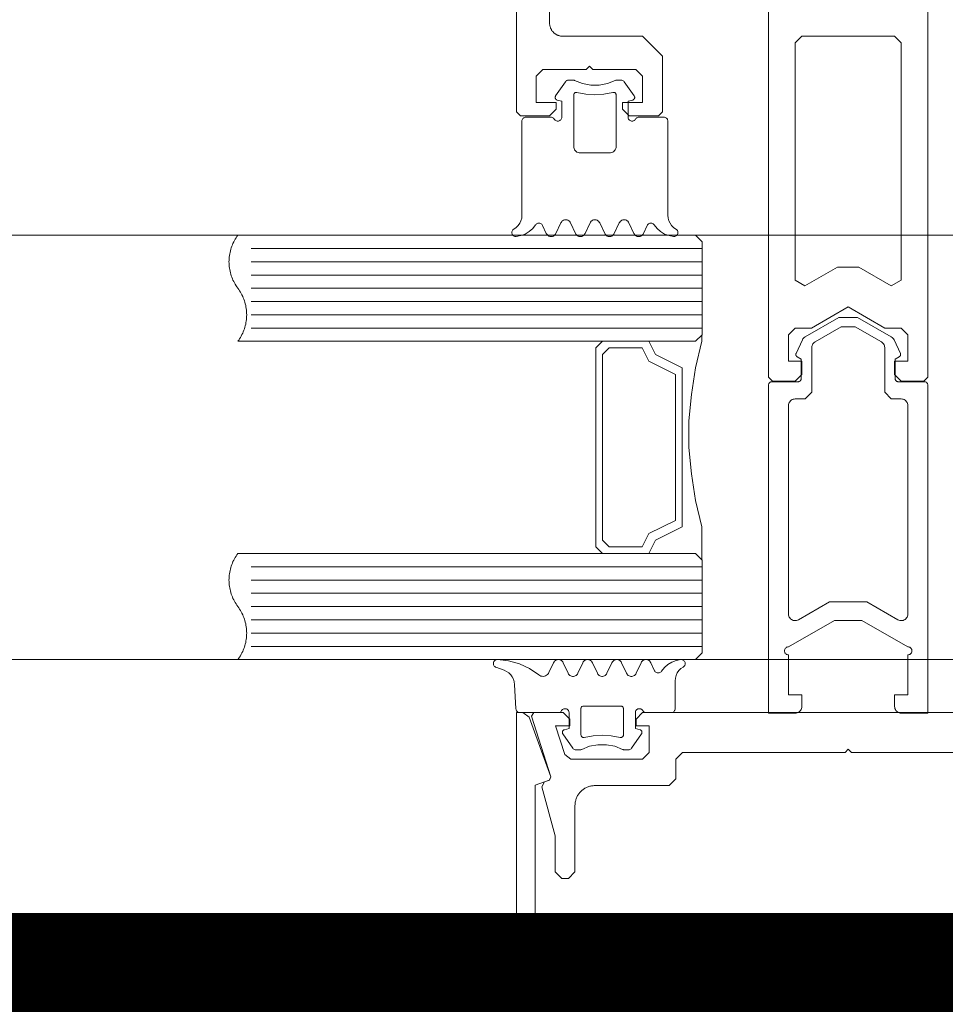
# Model space of a CAD drawing. Header units: millimetres. Extents: x 7483 to 13091, y 8111 to 13871.
# Tile 160 of 256: x 9873.36 to 9880.33, y 9219.71 to 9227.14. Entities that reach past the tile are written whole.
import ezdxf

# ---------------------------------------------------------------- set-up
doc = ezdxf.new("R2010")
doc.units = ezdxf.units.MM
doc.linetypes.add('DASHED2', pattern=[0.375, 0.25, -0.125])
doc.linetypes.add('DGN_STYLE_2', pattern=[30.2, 18.12, -12.08])
doc.layers.add('a___wymiary', color=7, linetype='Continuous', lineweight=5, true_color=0x000000)
doc.layers.add('wymiary', color=7, linetype='Continuous', lineweight=5, true_color=0xb2b2b2)
for name, color, linetype, lineweight in [('A_zaluzje', 7, 'Continuous', 15), ('CZ-SR', 106, 'Continuous', 13), ('drzwi', 30, 'Continuous', 20)]:
    doc.layers.add(name, color=color, linetype=linetype, lineweight=lineweight)
doc.layers.add('Powierzchnie', color=21, linetype='DGN_STYLE_2', lineweight=15, plot=False)
doc.styles.add('Arial', font='arial.ttf')
doc.dimstyles.new('wymiary agp1', dxfattribs={"dimtxt": 16, "dimasz": 5, "dimexe": 30, "dimexo": 60, "dimgap": 1.8, "dimtad": 1, "dimdec": 3, "dimrnd": 0.5, "dimdsep": 46, "dimtxsty": 'Arial', "dimblk": 'znacznik', "dimcen": 1.5, "dimse1": 1, "dimse2": 1, "dimclrd": 256, "dimazin": 0, "dimtfac": 1, "dimtdec": 3, "dimtmove": 1, "dimatfit": 3, "dimldrblk": 'znacznik', "dimfxl": 0, "dimlwd": -1, "dimarcsym": 0})

# ---------------------------------------------------------------- blocks, each defined once
blk = doc.blocks.new('zw$58')
for p, q in [((2.461288, 6.650213), (2.536239, 6.757207)), ((2.979159, 6.757207), (3.054061, 6.650213)), ((2.391415, 5.613097), (2.363192, 5.673681)), ((2.501424, 5.693505), (2.463924, 5.613097)), ((2.611434, 5.613097), (2.573934, 5.693505)), ((2.721444, 5.693505), (2.683944, 5.613097)), ((2.831454, 5.613097), (2.793954, 5.693505)), ((2.941415, 5.693505), (2.903915, 5.613097)), ((3.051424, 5.613097), (3.013924, 5.693505)), ((3.152206, 5.673681), (3.123934, 5.613097)), ((3.566666, 5.500001), (0.166666, 5.500001)), ((3.566666, 5.400001), (0.166666, 5.400001)), ((3.566666, 5.300001), (0.166666, 5.300001)), ((3.566666, 5.200001), (0.166666, 5.200001)), ((3.566666, 5.100001), (0.166666, 5.100001)), ((3.566666, 5.000001), (0.166666, 5.000001)), ((3.566666, 4.900001), (0.166666, 4.900001)), ((5.266521, 4.470571), (5.266521, 1.995649)), ((3.566666, 3.100001), (0.166666, 3.100001)), ((3.566666, 3.000001), (0.166666, 3.000001)), ((3.566666, 2.900001), (0.166666, 2.900001)), ((3.566666, 2.800001), (0.166666, 2.800001)), ((3.566666, 2.700001), (0.166666, 2.700001)), ((3.566666, 2.600001), (0.166666, 2.600001)), ((3.566666, 2.500001), (0.166666, 2.500001)), ((2.556301, 2.296495), (2.518801, 2.376909)), ((2.666311, 2.376909), (2.628811, 2.296495)), ((2.776321, 2.296495), (2.738821, 2.376909)), ((2.88633, 2.376909), (2.84883, 2.296495)), ((2.996291, 2.296495), (2.95884, 2.376909)), ((3.106301, 2.376909), (3.068801, 2.296495)), ((3.207082, 2.31632), (3.178811, 2.376909)), ((2.012307, 2.341814), (2.074172, 2.319304)), ((2.158694, 2.233617), (2.158694, 2.233617)), ((2.152932, 2.212816), (2.1626, 2.028435)), ((2.158694, 2.138372), (2.158694, 2.138372)), ((2.968264, 2.04312), (2.968264, 2.04312)), ((2.563479, 1.995494), (2.563479, 1.995494)), ((2.563479, 1.900243), (2.563479, 1.900243)), ((2.516164, 1.839788), (2.591115, 1.732793)), ((3.034035, 1.732793), (3.108938, 1.839788)), ((3.111184, 1.852617), (3.111184, 1.852617))]:
    blk.add_line(p, q)
for points in [[(2.166666, 14.7502), (2.166666, 6.5302), (2.196666, 6.5002), (2.416666, 6.5002), (2.466666, 6.5502), (2.466666, 6.6002), (2.316062, 6.6002), (2.316062, 6.8002), (2.366062, 6.8502), (2.691062, 6.8502), (2.716062, 6.8752), (2.741062, 6.8502), (3.066062, 6.8502), (3.116062, 6.8002), (3.116062, 6.6002), (2.966062, 6.6002), (2.966062, 6.5502), (3.016062, 6.5002), (3.236062, 6.5002), (3.266062, 6.5302), (3.266062, 6.9502), (3.116062, 7.1002), (2.516062, 7.1002), (2.5117, 7.100295), (2.507346, 7.100581), (2.503009, 7.101056), (2.498697, 7.101719), (2.494418, 7.10257), (2.49018, 7.103608), (2.485991, 7.104828), (2.48186, 7.106231), (2.477793, 7.107812), (2.4738, 7.109569), (2.469887, 7.111499), (2.466062, 7.113598), (2.462332, 7.115861), (2.458704, 7.118285), (2.455185, 7.120865), (2.451783, 7.123596), (2.448503, 7.126472), (2.445351, 7.129489), (2.442334, 7.132641), (2.439457, 7.135921), (2.436726, 7.139324), (2.434146, 7.142842), (2.431722, 7.14647), (2.429459, 7.1502), (2.427361, 7.154025), (2.425431, 7.157938), (2.423674, 7.161932), (2.422092, 7.165998), (2.42069, 7.17013), (2.419469, 7.174318), (2.418432, 7.178556), (2.417581, 7.182835), (2.416917, 7.187147), (2.416442, 7.191485), (2.416157, 7.195838), (2.416062, 7.2002), (2.416062, 8.0002)], [(4.066062, 8.0002), (4.066062, 4.53), (4.096062, 4.5), (4.266062, 4.5), (4.316062, 4.55), (4.316062, 4.65), (4.216062, 4.65), (4.216062, 4.85), (4.266062, 4.9), (4.266062, 4.9), (4.389267, 4.9), (4.666062, 5.059808), (4.942857, 4.9), (5.066062, 4.9), (5.116062, 4.85), (5.116062, 4.65), (5.016062, 4.65), (5.016062, 4.55), (5.066062, 4.5), (5.236062, 4.5), (5.266062, 4.53), (5.266062, 8.0002)], [(2.536208, 6.757225), (2.539267, 6.760918), (2.542875, 6.764077), (2.54694, 6.766621), (2.551359, 6.768485), (2.556019, 6.769621), (2.560799, 6.77), (2.590341, 6.77), (2.593855, 6.769796), (2.597321, 6.769183), (2.600692, 6.768167), (2.60392, 6.766764)], [(2.911432, 6.766753), (2.852144, 6.743386), (2.789537, 6.731494), (2.725812, 6.731494), (2.663205, 6.743386), (2.603917, 6.766753)], [(2.911439, 6.766745), (2.914664, 6.768152), (2.918032, 6.769172), (2.921496, 6.769791), (2.925008, 6.77), (2.954598, 6.77), (2.96032, 6.769445), (2.96583, 6.767809), (2.970928, 6.765153), (2.975425, 6.761573), (2.979157, 6.757202)], [(2.451693, 6.474988), (2.454694, 6.470707), (2.458394, 6.467012), (2.462679, 6.464015), (2.467419, 6.461808), (2.47247, 6.460456), (2.477679, 6.460003), (2.482889, 6.46046), (2.487939, 6.461814), (2.492678, 6.464025), (2.496961, 6.467024), (2.500658, 6.470722), (2.503656, 6.475005), (2.505866, 6.479743), (2.507219, 6.484793), (2.507674, 6.490001), (2.507674, 6.610003), (2.472518, 6.619426)], [(2.472518, 6.619418), (2.469239, 6.620607), (2.466217, 6.622349), (2.463544, 6.624588), (2.4613, 6.627259), (2.459554, 6.630279), (2.458359, 6.633556), (2.457751, 6.636991), (2.45775, 6.640479), (2.458354, 6.643915), (2.459546, 6.647193), (2.46129, 6.650215)], [(2.892686, 6.676828), (2.89628, 6.677415), (2.899921, 6.67734), (2.903487, 6.676605), (2.906862, 6.675236), (2.909932, 6.673277), (2.912596, 6.670794), (2.914766, 6.667869), (2.916369, 6.664598), (2.917353, 6.661091), (2.917684, 6.657463), (2.917684, 6.27), (2.916925, 6.261318), (2.914669, 6.252899), (2.910986, 6.245), (2.905986, 6.237861), (2.899824, 6.231698), (2.892684, 6.226699), (2.884785, 6.223015), (2.876367, 6.22076), (2.867684, 6.22), (2.647665, 6.22), (2.638982, 6.22076), (2.630564, 6.223015), (2.622665, 6.226699), (2.615525, 6.231698), (2.609363, 6.237861), (2.604363, 6.245), (2.60068, 6.252899), (2.598424, 6.261318), (2.597665, 6.27), (2.597665, 6.657463), (2.597996, 6.661089), (2.59898, 6.664594), (2.600583, 6.667862), (2.602753, 6.670787), (2.605417, 6.67327), (2.608488, 6.675229), (2.611863, 6.6766), (2.615431, 6.677338), (2.619074, 6.677416), (2.62267, 6.676834)], [(2.892681, 6.676829), (2.82572, 6.663984), (2.757674, 6.659679), (2.689629, 6.663984), (2.622667, 6.676829)], [(3.063668, 6.475009), (3.060669, 6.470724), (3.056971, 6.467025), (3.052687, 6.464025), (3.047947, 6.461814), (3.042895, 6.460459), (3.037684, 6.460003), (3.032473, 6.460458), (3.027421, 6.46181), (3.02268, 6.46402), (3.018395, 6.467019), (3.014696, 6.470717), (3.011695, 6.475001), (3.009484, 6.47974), (3.00813, 6.484792), (3.007674, 6.490001), (3.007674, 6.610003), (3.04288, 6.619426)], [(3.054059, 6.650215), (3.055801, 6.647197), (3.056992, 6.643923), (3.057598, 6.640492), (3.057599, 6.637008), (3.056996, 6.633577), (3.055806, 6.630302), (3.054067, 6.627283), (3.05183, 6.624613), (3.049163, 6.622371), (3.046149, 6.620626), (3.042877, 6.61943)], [(2.146833, 5.646098), (2.164189, 5.65806), (2.179184, 5.672875), (2.191355, 5.690084), (2.200327, 5.709158), (2.205824, 5.729508), (2.207674, 5.750505), (2.207674, 6.460003), (2.208131, 6.465215), (2.209487, 6.470268), (2.211699, 6.475009), (2.214702, 6.479294), (2.218404, 6.482992), (2.222692, 6.48599), (2.227436, 6.488199), (2.232491, 6.489549), (2.237704, 6.490001), (2.425741, 6.490001), (2.430949, 6.489542), (2.435997, 6.488185), (2.440734, 6.485973), (2.445015, 6.482972), (2.44871, 6.479274), (2.451707, 6.474991)], [(3.368516, 5.646098), (3.35116, 5.65806), (3.336165, 5.672875), (3.323994, 5.690084), (3.315022, 5.709158), (3.309525, 5.729508), (3.307674, 5.750505), (3.307674, 6.460003), (3.307219, 6.465209), (3.305866, 6.470258), (3.303658, 6.474995), (3.300661, 6.479277), (3.296966, 6.482974), (3.292685, 6.485974), (3.287949, 6.488186), (3.282901, 6.489542), (3.277694, 6.490001), (3.089657, 6.490001), (3.084445, 6.489549), (3.07939, 6.488199), (3.074647, 6.485991), (3.070359, 6.482993), (3.066657, 6.479296), (3.063654, 6.475012)], [(2.16456, 5.590142), (2.159461, 5.590082), (2.154426, 5.590885), (2.1496, 5.592529), (2.145122, 5.594966), (2.141121, 5.598126), (2.137713, 5.601917), (2.134996, 5.606231), (2.133049, 5.610943), (2.131928, 5.615916), (2.131666, 5.621007), (2.132269, 5.626069), (2.133721, 5.630955), (2.13598, 5.635526), (2.13898, 5.639648), (2.142635, 5.643202), (2.146838, 5.646087)], [(2.31109, 5.677723), (2.288957, 5.650315), (2.262359, 5.627216), (2.232121, 5.609142), (2.19918, 5.596654), (2.164559, 5.590139)], [(2.311103, 5.677724), (2.314417, 5.681831), (2.3184, 5.685293), (2.322927, 5.688002), (2.327858, 5.689876), (2.333042, 5.690856), (2.338317, 5.690912), (2.34352, 5.690042), (2.34849, 5.688273), (2.353073, 5.685659), (2.357128, 5.682282), (2.360528, 5.678247), (2.363168, 5.673677)], [(2.501413, 5.693504), (2.5049, 5.699542), (2.509384, 5.704884), (2.514727, 5.709366), (2.520768, 5.712852), (2.527322, 5.715237), (2.534192, 5.716448), (2.541167, 5.716448), (2.548036, 5.715237), (2.554591, 5.712852), (2.560632, 5.709366), (2.565975, 5.704884), (2.570458, 5.699542), (2.573946, 5.693504)], [(2.721435, 5.693513), (2.724921, 5.699551), (2.729403, 5.704891), (2.734745, 5.709372), (2.740783, 5.712857), (2.747334, 5.71524), (2.754199, 5.716449), (2.76117, 5.716447), (2.768035, 5.715235), (2.774585, 5.712848), (2.780621, 5.70936), (2.78596, 5.704877), (2.790439, 5.699534), (2.793923, 5.693494)], [(2.941445, 5.693494), (2.944929, 5.699534), (2.949408, 5.704877), (2.954747, 5.70936), (2.960783, 5.712848), (2.967333, 5.715235), (2.974198, 5.716447), (2.981169, 5.716449), (2.988035, 5.71524), (2.994586, 5.712857), (3.000624, 5.709372), (3.005965, 5.704891), (3.010447, 5.699551), (3.013934, 5.693513)], [(3.152187, 5.673687), (3.154832, 5.678255), (3.158236, 5.68229), (3.162296, 5.685666), (3.166884, 5.688278), (3.171859, 5.690045), (3.177067, 5.690913), (3.182346, 5.690855), (3.187534, 5.689873), (3.192469, 5.687997), (3.196999, 5.685285), (3.200983, 5.681821), (3.204298, 5.677713)], [(3.35079, 5.590144), (3.31618, 5.596665), (3.283251, 5.609155), (3.253023, 5.627228), (3.226434, 5.650322), (3.204308, 5.677723)], [(3.368522, 5.646108), (3.372735, 5.643225), (3.376398, 5.639671), (3.379405, 5.635547), (3.381669, 5.630974), (3.383126, 5.626082), (3.383732, 5.621015), (3.38347, 5.615918), (3.382348, 5.61094), (3.380398, 5.606224), (3.377676, 5.601906), (3.374262, 5.598112), (3.370255, 5.594951), (3.365769, 5.592516), (3.360935, 5.590876), (3.355894, 5.590078), (3.35079, 5.590147)], [(2.463934, 5.613089), (2.460447, 5.607051), (2.455965, 5.601711), (2.450624, 5.59723), (2.444586, 5.593745), (2.438035, 5.591362), (2.431169, 5.590153), (2.424198, 5.590154), (2.417333, 5.591367), (2.410783, 5.593754), (2.404747, 5.597242), (2.399408, 5.601725), (2.394929, 5.607068), (2.391445, 5.613107)], [(2.683956, 5.613098), (2.680468, 5.607059), (2.675985, 5.601718), (2.670641, 5.597236), (2.664601, 5.593749), (2.658046, 5.591364), (2.651177, 5.590154), (2.644201, 5.590154), (2.637332, 5.591364), (2.630778, 5.593749), (2.624737, 5.597236), (2.619394, 5.601718), (2.61491, 5.607059), (2.611423, 5.613098)], [(2.903924, 5.613089), (2.900438, 5.607052), (2.895958, 5.601713), (2.890618, 5.597233), (2.884582, 5.593748), (2.878033, 5.591364), (2.871169, 5.590153), (2.8642, 5.590153), (2.857336, 5.591364), (2.850787, 5.593748), (2.84475, 5.597233), (2.839411, 5.601713), (2.83493, 5.607052), (2.831444, 5.613089)], [(3.123946, 5.613098), (3.120458, 5.607059), (3.115975, 5.601718), (3.110632, 5.597236), (3.104591, 5.593749), (3.098036, 5.591364), (3.091167, 5.590154), (3.084192, 5.590154), (3.077322, 5.591364), (3.070768, 5.593749), (3.064727, 5.597236), (3.059384, 5.601718), (3.0549, 5.607059), (3.051413, 5.613098)], [(3.564666, 3.152001), (3.564666, 3.400001), (3.514666, 3.600001), (3.484666, 3.800001), (3.464666, 4.000001), (3.464666, 4.200001), (3.484666, 4.400001), (3.514666, 4.600001), (3.564666, 4.800001), (3.564666, 4.848001)], [(3.514666, 4.800001), (3.164666, 4.800001), (3.214666, 4.700001), (3.414666, 4.600001), (3.414666, 3.400001), (3.214666, 3.300001), (3.164666, 3.200001), (3.514666, 3.200001)], [(2.012307, 2.341817), (2.007544, 2.344043), (2.003242, 2.347067), (1.999535, 2.350796), (1.996536, 2.355114), (1.994337, 2.359889), (1.993005, 2.364975), (1.992581, 2.370216), (1.993079, 2.37545), (1.994483, 2.380516), (1.99675, 2.38526), (1.99981, 2.389535), (2.00357, 2.393211), (2.007913, 2.396173), (2.012707, 2.398333), (2.017805, 2.399622), (2.023049, 2.400001)], [(2.023049, 2.399997), (2.107082, 2.391525), (2.18849, 2.36903), (2.26495, 2.333153), (2.334281, 2.284919)], [(2.446291, 2.376909), (2.411526, 2.302269), (2.406932, 2.294389), (2.400982, 2.287474), (2.393876, 2.281755), (2.385848, 2.277423), (2.377167, 2.274621), (2.368122, 2.273442), (2.359013, 2.273927), (2.350144, 2.276059), (2.341809, 2.279766), (2.334287, 2.284926)], [(2.446323, 2.3769), (2.449807, 2.382939), (2.454286, 2.388282), (2.459625, 2.392765), (2.465661, 2.396253), (2.47221, 2.398639), (2.479075, 2.399852), (2.486046, 2.399854), (2.492911, 2.398645), (2.499462, 2.396262), (2.505499, 2.392777), (2.51084, 2.388296), (2.515322, 2.382956), (2.518809, 2.376918)], [(2.6663, 2.376909), (2.669788, 2.382948), (2.674271, 2.388289), (2.679614, 2.392771), (2.685655, 2.396257), (2.692209, 2.398642), (2.699078, 2.399853), (2.706053, 2.399853), (2.712922, 2.398642), (2.719476, 2.396257), (2.725517, 2.392771), (2.73086, 2.388289), (2.735343, 2.382948), (2.738831, 2.376909)], [(2.886322, 2.376918), (2.889809, 2.382956), (2.894291, 2.388296), (2.899632, 2.392777), (2.90567, 2.396262), (2.912221, 2.398645), (2.919086, 2.399854), (2.926056, 2.399852), (2.932921, 2.398639), (2.93947, 2.396253), (2.945506, 2.392765), (2.950845, 2.388282), (2.955324, 2.382939), (2.958808, 2.3769)], [(3.106333, 2.3769), (3.109817, 2.382939), (3.114296, 2.388282), (3.119635, 2.392765), (3.125671, 2.396253), (3.13222, 2.398639), (3.139085, 2.399852), (3.146055, 2.399854), (3.15292, 2.398645), (3.159471, 2.396262), (3.165509, 2.392777), (3.17085, 2.388296), (3.175332, 2.382956), (3.178819, 2.376918)], [(3.259184, 2.312277), (3.28131, 2.339678), (3.307899, 2.362773), (3.338127, 2.380845), (3.371057, 2.393336), (3.405666, 2.399856)], [(3.405666, 2.399859), (3.41077, 2.399928), (3.415812, 2.399131), (3.420645, 2.39749), (3.425131, 2.395054), (3.429139, 2.391893), (3.432553, 2.388099), (3.435274, 2.383781), (3.437224, 2.379064), (3.438346, 2.374085), (3.438608, 2.368987), (3.438002, 2.363919), (3.436545, 2.359028), (3.434281, 2.354453), (3.431273, 2.350329), (3.42761, 2.346775), (3.423398, 2.343892)], [(2.074175, 2.319293), (2.092353, 2.310898), (2.108882, 2.299597), (2.123302, 2.285706), (2.135211, 2.269612), (2.144278, 2.251761), (2.150251, 2.232653), (2.152963, 2.212817)], [(3.118532, 2.01499), (3.121535, 2.010707), (3.125237, 2.007011), (3.129524, 2.004014), (3.134267, 2.001807), (3.139321, 2.000457), (3.144533, 2.000005), (3.332571, 2.000005), (3.337777, 2.000461), (3.342824, 2.001814), (3.347561, 2.004024), (3.351842, 2.007023), (3.355537, 2.010721), (3.358534, 2.015004), (3.360743, 2.019744), (3.362096, 2.024795), (3.362551, 2.030004), (3.362551, 2.239501), (3.364402, 2.260494), (3.369899, 2.280839), (3.37887, 2.299909), (3.39104, 2.317116), (3.406032, 2.331929), (3.423386, 2.343891)], [(3.259173, 2.312287), (3.255858, 2.308178), (3.251874, 2.304715), (3.247344, 2.302003), (3.24241, 2.300127), (3.237222, 2.299145), (3.231943, 2.299087), (3.226736, 2.299955), (3.221761, 2.301723), (3.217173, 2.304334), (3.213114, 2.30771), (3.20971, 2.311744), (3.207065, 2.316313)], [(2.628818, 2.296488), (2.625331, 2.290452), (2.620849, 2.285112), (2.615508, 2.280633), (2.60947, 2.277149), (2.60292, 2.274766), (2.596055, 2.273557), (2.589085, 2.273559), (2.582221, 2.274771), (2.575672, 2.277157), (2.569636, 2.280645), (2.564297, 2.285127), (2.559818, 2.290469), (2.556334, 2.296507)], [(2.84884, 2.296498), (2.845352, 2.29046), (2.840868, 2.28512), (2.835525, 2.280639), (2.829485, 2.277153), (2.822931, 2.274769), (2.816063, 2.273558), (2.809088, 2.273558), (2.80222, 2.274769), (2.795666, 2.277153), (2.789625, 2.280639), (2.784282, 2.28512), (2.779799, 2.29046), (2.776311, 2.296498)], [(3.068808, 2.296488), (3.065321, 2.290452), (3.060839, 2.285112), (3.055498, 2.280633), (3.049461, 2.277149), (3.04291, 2.274766), (3.036045, 2.273557), (3.029075, 2.273559), (3.022211, 2.274771), (3.015662, 2.277157), (3.009626, 2.280645), (3.004288, 2.285127), (2.999808, 2.290469), (2.996324, 2.296507)], [(2.506582, 2.015011), (2.503585, 2.010729), (2.49989, 2.007032), (2.495609, 2.004032), (2.490873, 2.001821), (2.485825, 2.000465), (2.480617, 2.000005), (2.19258, 2.000005), (2.187539, 2.000427), (2.18264, 2.00169), (2.178023, 2.003759), (2.173819, 2.006573), (2.170148, 2.010053), (2.167114, 2.014101), (2.164803, 2.0186), (2.163282, 2.023424), (2.162592, 2.028435)], [(2.506607, 2.015004), (2.509605, 2.019288), (2.5133, 2.022985), (2.517581, 2.025985), (2.522317, 2.028195), (2.527364, 2.029548), (2.53257, 2.030004), (2.537776, 2.029548), (2.542824, 2.028195), (2.54756, 2.025985), (2.55184, 2.022986), (2.555536, 2.019288), (2.558533, 2.015005), (2.560742, 2.010265), (2.562095, 2.005214), (2.562551, 2.000005), (2.562551, 1.880004), (2.527395, 1.87058)], [(2.677589, 1.813178), (2.673995, 1.812591), (2.670355, 1.812666), (2.666788, 1.8134), (2.663414, 1.814769), (2.660344, 1.816727), (2.65768, 1.81921), (2.65551, 1.822134), (2.653906, 1.825404), (2.652922, 1.82891), (2.65259, 1.832537), (2.65259, 2.030004), (2.652893, 2.033474), (2.653794, 2.036839), (2.655265, 2.039997), (2.657261, 2.042852), (2.659722, 2.045317), (2.662574, 2.047317), (2.665729, 2.048792), (2.669092, 2.049697), (2.672561, 2.050005), (2.95259, 2.050005), (2.956059, 2.049697), (2.959422, 2.048792), (2.962577, 2.047317), (2.965429, 2.045317), (2.96789, 2.042852), (2.969886, 2.039997), (2.971357, 2.036839), (2.972257, 2.033474), (2.972561, 2.030004), (2.972561, 1.832537), (2.972229, 1.82891), (2.971244, 1.825404), (2.969641, 1.822134), (2.967471, 1.81921), (2.964807, 1.816727), (2.961737, 1.814769), (2.958363, 1.8134), (2.954796, 1.812666), (2.951156, 1.812591), (2.947562, 1.813178)], [(3.097756, 1.87058), (3.062551, 1.880004), (3.062551, 2.000005), (3.063007, 2.005215), (3.064362, 2.010267), (3.066573, 2.015007), (3.069574, 2.019291), (3.073273, 2.022988), (3.077559, 2.025987), (3.0823, 2.028197), (3.087353, 2.029549), (3.092563, 2.030004), (3.097774, 2.029547), (3.102826, 2.028191), (3.107566, 2.02598), (3.11185, 2.022978), (3.115547, 2.019279), (3.118546, 2.014994)], [(6.916666, 0), (2.416666, 0), (2.405761, 0.000238), (2.394877, 0.000951), (2.384034, 0.002139), (2.373254, 0.003798), (2.362556, 0.005926), (2.351961, 0.008519), (2.34149, 0.011571), (2.331161, 0.015077), (2.320995, 0.01903), (2.311011, 0.023423), (2.301229, 0.028247), (2.291666, 0.033494), (2.282341, 0.039152), (2.273272, 0.045212), (2.264476, 0.051662), (2.255969, 0.058489), (2.247768, 0.065681), (2.239889, 0.073223), (2.232347, 0.081103), (2.225155, 0.089303), (2.218328, 0.09781), (2.211878, 0.106606), (2.205818, 0.115675), (2.20016, 0.125), (2.194913, 0.134563), (2.190089, 0.144346), (2.185696, 0.154329), (2.181743, 0.164495), (2.178237, 0.174824), (2.175185, 0.185295), (2.172592, 0.19589), (2.170464, 0.206588), (2.168805, 0.217369), (2.167617, 0.228211), (2.166904, 0.239095), (2.166666, 0.25), (2.166666, 2), (2.214594, 2), (2.261578, 1.967101), (2.42546, 1.51684), (2.413506, 1.491206), (2.413506, 1.491206), (2.307055, 1.452461), (2.307055, 0.260951), (2.307151, 0.256563), (2.30744, 0.252183), (2.307921, 0.247821), (2.308592, 0.243483), (2.309454, 0.239179), (2.310503, 0.234917), (2.311739, 0.230705), (2.313158, 0.226552), (2.314758, 0.222464), (2.316536, 0.218451), (2.318488, 0.21452), (2.320611, 0.210678), (2.3229, 0.206933), (2.325352, 0.203292), (2.327961, 0.199763), (2.330722, 0.196351), (2.33363, 0.193063), (2.33668, 0.189907), (2.339866, 0.186887), (2.34318, 0.18401), (2.346618, 0.181281), (2.350173, 0.178705), (2.353837, 0.176289), (2.357603, 0.174035), (2.361465, 0.171948), (2.365414, 0.170034), (2.369444, 0.168294), (2.373547, 0.166733), (2.377713, 0.165353), (2.381937, 0.164158), (2.386208, 0.163149), (2.39052, 0.162328), (2.394864, 0.161697), (2.399231, 0.161258), (2.403614, 0.161011), (2.408003, 0.160956), (4.666666, 0.182364), (6.925329, 0.160956)], [(6.217637, 2), (3.117637, 2), (3.067637, 1.95), (3.067637, 1.900499), (3.167637, 1.900499), (3.167637, 1.7), (3.117637, 1.65), (2.577398, 1.65), (2.529826, 1.684611), (2.459988, 1.900499), (2.567637, 1.900499), (2.567637, 1.95), (2.517637, 2), (2.297637, 2), (2.278608, 1.973844), (2.426666, 1.516156), (2.414454, 1.491198), (2.377411, 1.477766), (2.358659, 1.441798), (2.358659, 1.441798), (2.457637, 1.072408), (2.457637, 0.8), (2.507637, 0.75), (2.557637, 0.75), (2.607637, 0.8), (2.607637, 1.3), (2.60778, 1.306543), (2.608208, 1.313073), (2.60892, 1.319579), (2.609916, 1.326047), (2.611192, 1.332466), (2.612748, 1.338823), (2.614579, 1.345106), (2.616683, 1.351303), (2.619055, 1.357403), (2.621691, 1.363393), (2.624585, 1.369262), (2.627733, 1.375), (2.631128, 1.380595), (2.634764, 1.386037), (2.638634, 1.391314), (2.64273, 1.396418), (2.647045, 1.401339), (2.651571, 1.406066), (2.656298, 1.410592), (2.661219, 1.414907), (2.666323, 1.419003), (2.6716, 1.422873), (2.677042, 1.426509), (2.682637, 1.429904), (2.688375, 1.433052), (2.694244, 1.435946), (2.700234, 1.438582), (2.706334, 1.440954), (2.712531, 1.443058), (2.718814, 1.444889), (2.725171, 1.446445), (2.73159, 1.447721), (2.738058, 1.448717), (2.744564, 1.449429), (2.751094, 1.449857), (2.757637, 1.45), (3.317637, 1.45), (3.367637, 1.5), (3.367637, 1.65), (3.417637, 1.7), (4.642637, 1.7), (4.667637, 1.725), (4.692637, 1.7), (5.917637, 1.7)], [(2.516164, 1.8398), (2.514422, 1.842819), (2.51323, 1.846094), (2.512626, 1.849526), (2.512628, 1.853011), (2.513235, 1.856443), (2.514429, 1.859717), (2.516175, 1.862734), (2.518418, 1.865403), (2.521091, 1.867643), (2.524112, 1.869385), (2.52739, 1.870576)], [(3.097753, 1.87057), (3.101025, 1.869375), (3.10404, 1.86763), (3.106706, 1.865388), (3.108943, 1.862718), (3.110683, 1.859699), (3.111872, 1.856425), (3.112476, 1.852994), (3.112474, 1.84951), (3.111868, 1.846079), (3.110676, 1.842805), (3.108935, 1.839788)], [(2.677586, 1.813178), (2.744539, 1.826018), (2.812575, 1.830321), (2.880612, 1.826018), (2.947565, 1.813178)], [(2.658798, 1.723237), (2.655569, 1.721833), (2.652198, 1.720818), (2.648732, 1.720204), (2.645217, 1.72), (2.615676, 1.72), (2.609957, 1.720551), (2.604449, 1.722183), (2.599352, 1.724837), (2.594855, 1.728415), (2.591123, 1.732786)], [(2.658789, 1.723238), (2.718079, 1.746608), (2.780689, 1.758504), (2.844419, 1.758508), (2.90703, 1.74662), (2.966323, 1.723258)], [(3.034032, 1.732797), (3.0303, 1.728426), (3.025803, 1.724847), (3.020706, 1.722191), (3.015196, 1.720555), (3.009475, 1.72), (2.979885, 1.72), (2.976372, 1.720209), (2.972908, 1.720828), (2.96954, 1.721849), (2.966314, 1.723257)]]:
    blk.add_lwpolyline(points)
for points in [[(4.341062, 5.218579), (4.585677, 5.359808), (4.746446, 5.359808), (4.991062, 5.218579), (5.066062, 5.26188), (5.066062, 7.0502), (5.016062, 7.1002), (4.316062, 7.1002), (4.266062, 7.0502), (4.266062, 5.26188), (4.341062, 5.218579)], [(3.516666, 4.800001), (0.066666, 4.800001), (0.073644, 4.80966), (0.080273, 4.819563), (0.086543, 4.829696), (0.092447, 4.840046), (0.097977, 4.850601), (0.103127, 4.861347), (0.107889, 4.87227), (0.112258, 4.883356), (0.116227, 4.894592), (0.119793, 4.905962), (0.12295, 4.917452), (0.125694, 4.929048), (0.128022, 4.940734), (0.12993, 4.952497), (0.131418, 4.96432), (0.132481, 4.976188), (0.13312, 4.988087), (0.133333, 5.000001), (0.13312, 5.011915), (0.132481, 5.023814), (0.131418, 5.035683), (0.12993, 5.047506), (0.128022, 5.059268), (0.125694, 5.070954), (0.12295, 5.08255), (0.119793, 5.09404), (0.116227, 5.10541), (0.112258, 5.116646), (0.107889, 5.127732), (0.103127, 5.138655), (0.097977, 5.149401), (0.092447, 5.159956), (0.086543, 5.170307), (0.080273, 5.18044), (0.073644, 5.190342), (0.066666, 5.200001), (0.059688, 5.20966), (0.05306, 5.219563), (0.046789, 5.229696), (0.040885, 5.240046), (0.035355, 5.250601), (0.030206, 5.261347), (0.025443, 5.27227), (0.021075, 5.283356), (0.017105, 5.294592), (0.01354, 5.305962), (0.010383, 5.317452), (0.007639, 5.329048), (0.005311, 5.340734), (0.003402, 5.352497), (0.001915, 5.36432), (0.000851, 5.376188), (0.000213, 5.388087), (0, 5.400001), (0.000213, 5.411915), (0.000851, 5.423814), (0.001915, 5.435683), (0.003402, 5.447506), (0.005311, 5.459268), (0.007639, 5.470954), (0.010383, 5.48255), (0.01354, 5.49404), (0.017105, 5.50541), (0.021075, 5.516646), (0.025443, 5.527732), (0.030206, 5.538655), (0.035355, 5.549401), (0.040885, 5.559956), (0.046789, 5.570307), (0.05306, 5.58044), (0.059688, 5.590342), (0.066666, 5.600001), (3.516666, 5.600001), (3.566666, 5.550001), (3.566666, 4.850001), (3.516666, 4.800001)], [(4.091582, 4.49564), (4.291533, 4.49564), (4.294816, 4.495938), (4.2978, 4.496535), (4.300785, 4.497729), (4.30347, 4.49952), (4.305858, 4.501609), (4.307947, 4.503996), (4.309439, 4.506682), (4.310633, 4.509368), (4.311528, 4.512651), (4.311528, 4.515635), (4.311528, 4.665748), (4.281685, 4.68246), (4.278999, 4.684549), (4.276611, 4.686638), (4.274821, 4.689324), (4.273329, 4.692309), (4.272135, 4.695591), (4.271836, 4.698874), (4.271836, 4.702157), (4.272433, 4.70544), (4.273627, 4.708424), (4.321377, 4.811086), (4.325256, 4.817651), (4.329733, 4.82362), (4.335403, 4.828992), (4.34167, 4.83317), (4.595937, 4.98), (4.737395, 4.98), (4.991662, 4.83317), (4.997929, 4.828992), (5.003599, 4.82362), (5.008076, 4.817651), (5.011955, 4.811086), (5.059705, 4.708424), (5.060899, 4.70544), (5.061496, 4.702157), (5.061496, 4.698874), (5.061197, 4.695591), (5.060003, 4.692309), (5.058511, 4.689324), (5.056721, 4.686638), (5.054333, 4.684549), (5.051647, 4.68246), (5.021804, 4.665748), (5.021804, 4.515635), (5.021804, 4.512651), (5.022699, 4.509368), (5.023893, 4.506682), (5.025385, 4.503996), (5.027474, 4.501609), (5.029862, 4.49952), (5.032547, 4.497729), (5.035532, 4.496535), (5.038516, 4.495938), (5.041799, 4.49564), (5.24175, 4.49564), (5.24563, 4.495341), (5.24951, 4.494446), (5.253091, 4.492954), (5.256374, 4.490865), (5.259358, 4.488179), (5.261746, 4.485195), (5.263835, 4.481912), (5.265327, 4.478331), (5.266222, 4.474451), (5.266521, 4.470571), (5.266521, 1.995649), (5.066569, 1.995649), (5.05881, 1.996246), (5.051349, 1.998037), (5.043888, 2.001021), (5.037322, 2.005199), (5.031354, 2.010272), (5.02628, 2.016241), (5.022102, 2.022807), (5.019118, 2.030268), (5.017327, 2.037728), (5.01673, 2.045786), (5.01673, 2.135615), (5.116706, 2.135615), (5.116706, 2.435841), (5.121481, 2.436139), (5.125958, 2.437333), (5.130434, 2.439124), (5.134314, 2.441511), (5.137895, 2.444794), (5.140879, 2.448375), (5.143267, 2.452255), (5.145057, 2.456731), (5.146251, 2.461208), (5.14655, 2.465983), (5.146251, 2.470459), (5.145057, 2.475234), (5.143267, 2.479412), (5.140879, 2.48359), (5.137895, 2.487172), (5.134314, 2.490156), (5.130434, 2.492544), (5.125958, 2.494334), (5.121481, 2.495528), (5.116706, 2.495826), (4.770521, 2.695778), (4.562811, 2.695778), (4.216626, 2.495826), (4.211851, 2.495528), (4.207374, 2.494334), (4.202898, 2.492544), (4.199018, 2.490156), (4.195437, 2.487172), (4.192453, 2.48359), (4.190065, 2.479412), (4.188275, 2.475234), (4.187081, 2.470459), (4.186782, 2.465983), (4.187081, 2.461208), (4.188275, 2.456731), (4.190065, 2.452255), (4.192453, 2.448375), (4.195437, 2.444794), (4.199018, 2.441511), (4.202898, 2.439124), (4.207374, 2.437333), (4.211851, 2.436139), (4.216626, 2.435841), (4.216626, 2.135615), (4.316602, 2.135615), (4.316602, 2.045786), (4.316005, 2.037728), (4.314214, 2.030268), (4.31123, 2.022807), (4.307052, 2.016241), (4.301978, 2.010272), (4.29601, 2.005199), (4.289444, 2.001021), (4.281983, 1.998037), (4.274522, 1.996246), (4.266763, 1.995649), (4.066811, 1.995649), (4.066811, 4.470571), (4.06711, 4.474451), (4.068005, 4.478331), (4.069497, 4.481912), (4.071586, 4.485195), (4.073974, 4.488179), (4.076958, 4.490865), (4.080241, 4.492954), (4.083822, 4.494446), (4.087702, 4.495341), (4.091582, 4.49564)], [(4.266763, 4.365522), (4.34167, 4.365522), (4.391807, 4.415659), (4.391807, 4.752294), (4.392106, 4.759755), (4.393896, 4.767216), (4.396582, 4.77408), (4.400462, 4.780645), (4.404938, 4.786316), (4.410609, 4.791389), (4.416577, 4.795567), (4.614738, 4.909868), (4.718594, 4.909868), (4.916755, 4.795567), (4.922723, 4.791389), (4.928394, 4.786316), (4.93287, 4.780645), (4.93675, 4.77408), (4.939436, 4.767216), (4.941226, 4.759755), (4.941525, 4.752294), (4.941525, 4.415659), (4.991662, 4.365522), (5.066569, 4.365522), (5.074627, 4.364925), (5.082088, 4.363135), (5.08925, 4.36015), (5.096114, 4.355972), (5.102083, 4.350899), (5.107156, 4.34493), (5.111334, 4.338365), (5.114319, 4.331202), (5.116109, 4.323443), (5.116706, 4.315684), (5.116706, 2.744124), (5.116109, 2.736067), (5.11402, 2.728307), (5.111036, 2.720846), (5.106559, 2.713982), (5.101188, 2.708014), (5.09492, 2.70294), (5.088056, 2.699061), (5.080595, 2.696076), (5.072836, 2.694584), (5.064778, 2.694286), (5.056721, 2.695181), (5.048961, 2.69727), (5.041799, 2.700851), (4.808124, 2.835744), (4.525208, 2.835744), (4.291533, 2.700851), (4.284371, 2.69727), (4.276611, 2.695181), (4.268554, 2.694286), (4.260496, 2.694584), (4.252737, 2.696076), (4.245276, 2.699061), (4.238412, 2.70294), (4.232144, 2.708014), (4.226773, 2.713982), (4.222296, 2.720846), (4.219312, 2.728307), (4.217223, 2.736067), (4.216626, 2.744124), (4.216626, 4.315684), (4.217223, 4.323443), (4.219013, 4.331202), (4.221998, 4.338365), (4.226176, 4.34493), (4.231249, 4.350899), (4.237218, 4.355972), (4.244082, 4.36015), (4.251244, 4.363135), (4.258705, 4.364925), (4.266763, 4.365522)], [(2.814666, 3.200001), (2.764666, 3.250001), (2.764666, 4.750001), (2.814666, 4.800001), (3.164666, 4.800001), (3.214666, 4.700001), (3.414666, 4.600001), (3.414666, 3.400001), (3.214666, 3.300001), (3.164666, 3.200001), (2.814666, 3.200001)], [(2.864666, 3.250001), (2.814666, 3.300001), (2.814666, 4.700001), (2.864666, 4.750001), (3.114666, 4.750001), (3.164666, 4.650001), (3.364666, 4.550001), (3.364666, 3.450001), (3.164666, 3.350001), (3.114666, 3.250001), (2.864666, 3.250001)], [(3.516666, 2.400001), (0.066666, 2.400001), (0.073644, 2.40966), (0.080273, 2.419563), (0.086543, 2.429696), (0.092447, 2.440046), (0.097977, 2.450601), (0.103127, 2.461347), (0.107889, 2.47227), (0.112258, 2.483356), (0.116227, 2.494592), (0.119793, 2.505962), (0.12295, 2.517452), (0.125694, 2.529048), (0.128022, 2.540734), (0.12993, 2.552497), (0.131418, 2.56432), (0.132481, 2.576188), (0.13312, 2.588087), (0.133333, 2.600001), (0.13312, 2.611915), (0.132481, 2.623814), (0.131418, 2.635683), (0.12993, 2.647506), (0.128022, 2.659268), (0.125694, 2.670954), (0.12295, 2.68255), (0.119793, 2.69404), (0.116227, 2.70541), (0.112258, 2.716646), (0.107889, 2.727732), (0.103127, 2.738655), (0.097977, 2.749401), (0.092447, 2.759956), (0.086543, 2.770307), (0.080273, 2.78044), (0.073644, 2.790342), (0.066666, 2.800001), (0.059688, 2.80966), (0.05306, 2.819563), (0.046789, 2.829696), (0.040885, 2.840046), (0.035355, 2.850601), (0.030206, 2.861347), (0.025443, 2.87227), (0.021075, 2.883356), (0.017105, 2.894592), (0.01354, 2.905962), (0.010383, 2.917452), (0.007639, 2.929048), (0.005311, 2.940734), (0.003402, 2.952497), (0.001915, 2.96432), (0.000851, 2.976188), (0.000213, 2.988087), (0, 3.000001), (0.000213, 3.011915), (0.000851, 3.023814), (0.001915, 3.035683), (0.003402, 3.047506), (0.005311, 3.059268), (0.007639, 3.070954), (0.010383, 3.08255), (0.01354, 3.09404), (0.017105, 3.10541), (0.021075, 3.116646), (0.025443, 3.127732), (0.030206, 3.138655), (0.035355, 3.149401), (0.040885, 3.159956), (0.046789, 3.170307), (0.05306, 3.18044), (0.059688, 3.190342), (0.066666, 3.200001), (3.516666, 3.200001), (3.566666, 3.150001), (3.566666, 2.450001), (3.516666, 2.400001)]]:
    blk.add_lwpolyline(points, close=True)
blk = doc.blocks.new('gfhgfhhf')
at = {"layer": 'drzwi'}
for points in [[(8212.0716, 5161.7507), (9892.0665, 5161.7507)], [(8211.9052, 5158.5507), (9892.0665, 5158.5507)], [(8209.9443, 5156.1507), (9892.0665, 5156.1507)]]:
    blk.add_lwpolyline(points, dxfattribs=at)
blk.add_blockref('zw$58', (9364.8998, 5156.1511), dxfattribs=at)
blk = doc.blocks.new('ghgfhgfhhaasdsd')
at = {"layer": 'A_zaluzje', "linetype": 'DASHED2', "ltscale": 100}
blk.add_lwpolyline([(-1058.0722, 13090.3643), (-1058.0722, 13089.5643), (-1070.0722, 13089.5643), (-1070.0722, 13090.3643), (-1058.0722, 13090.3643)], dxfattribs=at)
blk = doc.blocks.new('znacznik')
at = {"layer": 'a___wymiary'}
for p, q in [((0, 1.3936), (0, -1.3936)), ((1.3936, 0), (-1.3936, 0))]:
    blk.add_line(p, q, dxfattribs=at)
at = {"layer": 'a___wymiary', "const_width": 0.2}
blk.add_lwpolyline([(0.8759, 0.8759), (-0.8759, -0.8759)], dxfattribs=at)
blk = doc.blocks.new('*D1303')
at = {"layer": 'Defpoints', "color": 0, "transparency": 16777216}
for p in [(8555.2864, 11469.3622), (10277.0226, 11469.3622), (8692.0284, 9219.5616)]:
    blk.add_point(p, dxfattribs=at)
at = {"layer": 'wymiary', "color": 253, "true_color": 0x999999, "transparency": 16777216}
blk.add_line((8555.2864, 9224.5616), (8555.2864, 11464.3622), dxfattribs=at)
at = {"layer": 'wymiary', "color": 253, "true_color": 0x999999, "transparency": 16777216, "xscale": 5, "yscale": 5, "zscale": 5}
for p, rotation in [((8555.2864, 11469.3622), 90), ((8555.2864, 9219.5616), 270)]:
    blk.add_blockref('znacznik', p, dxfattribs=dict(at, rotation=rotation))
at = {"layer": 'wymiary', "color": 18, "true_color": 0x000000, "transparency": 16777216, "insert": (8545.3172, 10344.4619), "char_height": 16, "attachment_point": 5, "rotation": 90, "style": 'Arial'}
blk.add_mtext('2250', dxfattribs=at)
blk = doc.blocks.new('*D1310')
at = {"layer": 'Defpoints', "color": 0, "transparency": 16777216}
for p in [(11144.6975, 9237.0039), (8715.2884, 9231.2593), (11144.6975, 9089.5616)]:
    blk.add_point(p, dxfattribs=at)
at = {"layer": 'wymiary', "color": 253, "true_color": 0x999999, "transparency": 16777216}
blk.add_line((8720.2884, 9089.5616), (11139.6975, 9089.5616), dxfattribs=at)
at = {"layer": 'wymiary', "color": 253, "true_color": 0x999999, "transparency": 16777216, "xscale": 5, "yscale": 5, "zscale": 5, "rotation": 180}
blk.add_blockref('znacznik', (8715.2884, 9089.5616), dxfattribs=at)
at = {"layer": 'wymiary', "color": 253, "true_color": 0x999999, "transparency": 16777216, "xscale": 5, "yscale": 5, "zscale": 5}
blk.add_blockref('znacznik', (11144.6975, 9089.5616), dxfattribs=at)
at = {"layer": 'wymiary', "color": 18, "true_color": 0x000000, "transparency": 16777216, "insert": (9929.993, 9099.5307), "char_height": 16, "attachment_point": 5, "style": 'Arial'}
blk.add_mtext('2429.5', dxfattribs=at)

msp = doc.modelspace()

# ---------------------------------------------------------------- linework, layer by layer
at = {"layer": 'Powierzchnie', "const_width": 1}
msp.add_lwpolyline([(8715.2884, 11179.7122), (8715.2884, 9219.8948), (12184.8952, 9219.9116), (12184.8952, 11469.7122), (10277.0247, 11469.7122), (10277.0247, 11179.7122), (8715.2884, 11179.7122)], dxfattribs=at)
at = {"layer": 'wymiary'}
msp.add_lwpolyline([(8715.2884, 9219.9116), (8715.2884, 11179.7122), (10277.0247, 11179.7122), (10277.0247, 11469.7122), (12184.8952, 11469.7122), (12184.8952, 9219.9116)], close=True, dxfattribs=at)

# ---------------------------------------------------------------- block references
at = {"layer": 'CZ-SR'}
for name, p in [('ghgfhgfhhaasdsd', (10943.6738, -3870.4523)), ('gfhgfhhf', (510.0352, 4063.7609))]:
    msp.add_blockref(name, p, dxfattribs=at)

# ---------------------------------------------------------------- dimensions: what is measured, and where the dimension line sits
at = {"layer": 'wymiary'}
dim = msp.add_linear_dim(base=(8555.2864, 11469.3622), p1=(8692.0284, 9219.5616), p2=(10277.0226, 11469.3622), angle=90, dimstyle='wymiary agp1', override={"dimblk": 'znacznik'}, dxfattribs=at)
dim.commit()
dim.dimension.update_dxf_attribs({"geometry": '*D1303', "text_midpoint": (8545.3172, 10344.4619)})
dim = msp.add_linear_dim(base=(11144.6975, 9089.5616), p1=(8715.2884, 9231.2593), p2=(11144.6975, 9237.0039), dimstyle='wymiary agp1', override={"dimblk": 'znacznik'}, dxfattribs=at)
dim.commit()
dim.dimension.update_dxf_attribs({"geometry": '*D1310', "text_midpoint": (9929.993, 9099.5307)})

doc.saveas('drawing.dxf')
